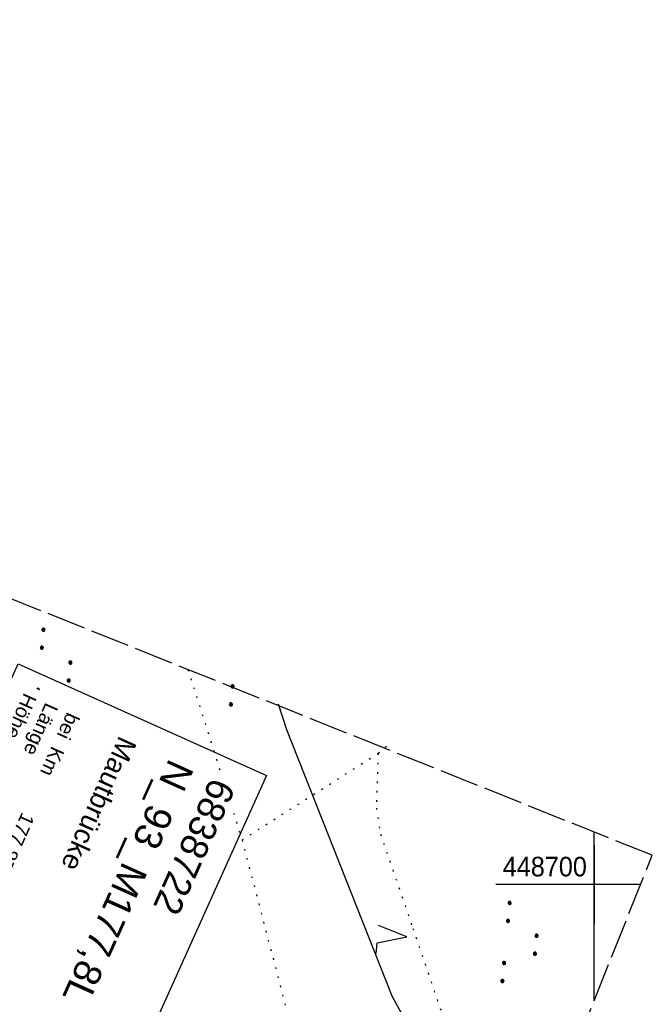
# Model space of a CAD drawing. Extents: x 508366 to 508907, y 448017 to 448810.
# Tile 47 of 47: x 508827 to 508907, y 448685 to 448810. Entities that reach past the tile are written whole.
import ezdxf

# ---------------------------------------------------------------- set-up
doc = ezdxf.new("R2010")
doc.units = 0
doc.header["$LTSCALE"] = 10
doc.header["$MEASUREMENT"] = 0
for name, pattern in [('AUSGEZOGEN', [0]), ('LT00', [0]), ('LT14', [0.6, 0.5, -0.1]), ('PUNKTX2_STR', [0.6, 0.1, -0.5])]:
    doc.linetypes.add(name, pattern=pattern)
doc.layers.get('0').update_dxf_attribs({"linetype": 'LT00'})
doc.layers.add('-BLATT_125-RAND', color=7, linetype='LT14', plot=False)
for name, color, linetype in [('BW_TEXT_A', 20, 'AUSGEZOGEN'), ('DFK_KATASTER', 250, 'LT00'), ('DFK_NUTZUNG', 250, 'LT00'), ('DFK_NUTZUNGSGRENZE', 70, 'PUNKTX2_STR'), ('V124_RASTER', 250, 'LT00'), ('V125_RASTER', 250, 'LT00')]:
    doc.layers.add(name, color=color, linetype=linetype)
doc.styles.add('Beschrift', font='ARIAL.TTF')
doc.styles.get("Standard").update_dxf_attribs({"font": 'ARIAL.TTF'})

# ---------------------------------------------------------------- blocks, each defined once
blk = doc.blocks.new('SYMB7112')
at = {"color": 0, "linetype": 'ByBlock'}
for p, q in [((-0.13, 0.012919), (-0.13, -0.012919)), ((-0.125, -0.017105), (-0.125, 0.017105)), ((-0.12, 0.019164), (-0.12, -0.019164)), ((-0.115, -0.019796), (-0.115, 0.019796)), ((-0.11, 0.019164), (-0.11, -0.019164)), ((-0.105, -0.017105), (-0.105, 0.017105)), ((-0.1, 0.012919), (-0.1, -0.012919)), ((-0.095, -0.000126), (-0.095, 0.000146)), ((0.1, 0.012919), (0.1, -0.012919)), ((0.105, -0.017105), (0.105, 0.017105)), ((0.11, 0.019164), (0.11, -0.019164)), ((0.115, -0.019796), (0.115, 0.019796)), ((0.12, 0.019164), (0.12, -0.019164)), ((0.125, -0.017105), (0.125, 0.017105)), ((0.13, 0.012919), (0.13, -0.012919)), ((0.135, -0.000126), (0.135, 0.000146))]:
    blk.add_line(p, q, dxfattribs=at)
for points in [[(-0.095, 0), (-0.096981, 0.008678), (-0.10253, 0.015637), (-0.11055, 0.019499), (-0.11945, 0.019499), (-0.12747, 0.015637), (-0.133019, 0.008678), (-0.135, 0)], [(-0.135, 0), (-0.133019, -0.008678), (-0.12747, -0.015637), (-0.11945, -0.019499), (-0.11055, -0.019499), (-0.10253, -0.015637), (-0.096981, -0.008678), (-0.095, 0)], [(0.135, 0), (0.133019, 0.008678), (0.12747, 0.015637), (0.11945, 0.019499), (0.11055, 0.019499), (0.10253, 0.015637), (0.096981, 0.008678), (0.095, 0)], [(0.095, 0), (0.096981, -0.008678), (0.10253, -0.015637), (0.11055, -0.019499), (0.11945, -0.019499), (0.12747, -0.015637), (0.133019, -0.008678), (0.135, 0)]]:
    blk.add_lwpolyline(points, dxfattribs=at)
blk = doc.blocks.new('SYMB7222')
at = {"color": 0, "linetype": 'ByBlock'}
blk.add_line((0, 0.185), (-0.11, -0.185), dxfattribs=at)
blk.add_lwpolyline([(0.25, -0.185), (0.11, -0.185), (0, 0.185)], dxfattribs=at)
blk = doc.blocks.new('SYMB7111')
at = {"color": 0, "linetype": 'ByBlock'}
for p, q in [((-0.13, 0.202919), (-0.13, 0.177081)), ((-0.125, 0.172895), (-0.125, 0.207105)), ((-0.12, 0.209164), (-0.12, 0.170836)), ((-0.115, 0.170204), (-0.115, 0.209796)), ((-0.11, 0.209164), (-0.11, 0.170836)), ((-0.105, 0.172895), (-0.105, 0.207105)), ((-0.1, 0.202919), (-0.1, 0.177081)), ((-0.095, 0.189874), (-0.095, 0.190146)), ((0.1, 0.202919), (0.1, 0.177081)), ((0.105, 0.172895), (0.105, 0.207105)), ((0.11, 0.209164), (0.11, 0.170836)), ((0.115, 0.170204), (0.115, 0.209796)), ((0.12, 0.209164), (0.12, 0.170836)), ((0.125, 0.172895), (0.125, 0.207105)), ((0.13, 0.202919), (0.13, 0.177081)), ((0.135, 0.189874), (0.135, 0.190146)), ((-0.515, -0.177081), (-0.515, -0.202919)), ((-0.51, -0.207105), (-0.51, -0.172895)), ((-0.505, -0.170836), (-0.505, -0.209164)), ((-0.5, -0.209796), (-0.5, -0.170204)), ((-0.495, -0.170836), (-0.495, -0.209164)), ((-0.49, -0.207105), (-0.49, -0.172895)), ((-0.485, -0.177081), (-0.485, -0.202919)), ((-0.48, -0.190126), (-0.48, -0.189854)), ((-0.285, -0.177081), (-0.285, -0.202919)), ((-0.28, -0.207105), (-0.28, -0.172895)), ((-0.275, -0.170836), (-0.275, -0.209164)), ((-0.27, -0.209796), (-0.27, -0.170204)), ((-0.265, -0.170836), (-0.265, -0.209164)), ((-0.26, -0.207105), (-0.26, -0.172895)), ((-0.255, -0.177081), (-0.255, -0.202919)), ((-0.25, -0.190126), (-0.25, -0.189854)), ((0.255, -0.177081), (0.255, -0.202919)), ((0.26, -0.207105), (0.26, -0.172895)), ((0.265, -0.170836), (0.265, -0.209164)), ((0.27, -0.209796), (0.27, -0.170204)), ((0.275, -0.170836), (0.275, -0.209164)), ((0.28, -0.207105), (0.28, -0.172895)), ((0.285, -0.177081), (0.285, -0.202919)), ((0.29, -0.190126), (0.29, -0.189854)), ((0.485, -0.177081), (0.485, -0.202919)), ((0.49, -0.207105), (0.49, -0.172895)), ((0.495, -0.170836), (0.495, -0.209164)), ((0.5, -0.209796), (0.5, -0.170204)), ((0.505, -0.170836), (0.505, -0.209164)), ((0.51, -0.207105), (0.51, -0.172895)), ((0.515, -0.177081), (0.515, -0.202919)), ((0.52, -0.190126), (0.52, -0.189854))]:
    blk.add_line(p, q, dxfattribs=at)
for points in [[(-0.095, 0.19), (-0.096981, 0.198678), (-0.10253, 0.205637), (-0.11055, 0.209499), (-0.11945, 0.209499), (-0.12747, 0.205637), (-0.133019, 0.198678), (-0.135, 0.19), (-0.133019, 0.181322), (-0.12747, 0.174363), (-0.11945, 0.170501), (-0.11055, 0.170501), (-0.10253, 0.174363), (-0.096981, 0.181322), (-0.095, 0.19)], [(0.135, 0.19), (0.133019, 0.198678), (0.12747, 0.205637), (0.11945, 0.209499), (0.11055, 0.209499), (0.10253, 0.205637), (0.096981, 0.198678), (0.095, 0.19), (0.096981, 0.181322), (0.10253, 0.174363), (0.11055, 0.170501), (0.11945, 0.170501), (0.12747, 0.174363), (0.133019, 0.181322), (0.135, 0.19)], [(-0.48, -0.19), (-0.481981, -0.181322), (-0.48753, -0.174363), (-0.49555, -0.170501), (-0.50445, -0.170501), (-0.51247, -0.174363), (-0.518019, -0.181322), (-0.52, -0.19), (-0.518019, -0.198678), (-0.51247, -0.205637), (-0.50445, -0.209499), (-0.49555, -0.209499), (-0.48753, -0.205637), (-0.481981, -0.198678), (-0.48, -0.19)], [(-0.25, -0.19), (-0.251981, -0.181322), (-0.25753, -0.174363), (-0.26555, -0.170501), (-0.27445, -0.170501), (-0.28247, -0.174363), (-0.288019, -0.181322), (-0.29, -0.19), (-0.288019, -0.198678), (-0.28247, -0.205637), (-0.27445, -0.209499), (-0.26555, -0.209499), (-0.25753, -0.205637), (-0.251981, -0.198678), (-0.25, -0.19)], [(0.29, -0.19), (0.288019, -0.181322), (0.28247, -0.174363), (0.27445, -0.170501), (0.26555, -0.170501), (0.25753, -0.174363), (0.251981, -0.181322), (0.25, -0.19), (0.251981, -0.198678), (0.25753, -0.205637), (0.26555, -0.209499), (0.27445, -0.209499), (0.28247, -0.205637), (0.288019, -0.198678), (0.29, -0.19)], [(0.52, -0.19), (0.518019, -0.181322), (0.51247, -0.174363), (0.50445, -0.170501), (0.49555, -0.170501), (0.48753, -0.174363), (0.481981, -0.181322), (0.48, -0.19), (0.481981, -0.198678), (0.48753, -0.205637), (0.49555, -0.209499), (0.50445, -0.209499), (0.51247, -0.205637), (0.518019, -0.198678), (0.52, -0.19)]]:
    blk.add_lwpolyline(points, dxfattribs=at)

msp = doc.modelspace()

# ---------------------------------------------------------------- linework, layer by layer
at = {"layer": '-BLATT_125-RAND'}
msp.add_lwpolyline([(508640.93, 448810.28), (508366.1, 448123.2), (508632.57, 448016.61), (508907.4, 448703.69), (508640.93, 448810.28)], dxfattribs=at)
at = {"layer": 'DFK_KATASTER'}
for p, q in [((508859.7, 448723.01), (508860.74, 448719.74)), ((508860.74, 448719.74), (508874.19, 448685.77)), ((508874.19, 448685.77), (508876.66, 448681.29))]:
    msp.add_line(p, q, dxfattribs=at)
at = {"layer": 'DFK_NUTZUNGSGRENZE', "ltscale": 0.2}
for p, q in [((508848.18, 448727.38), (508855.09, 448705.65)), ((508872.44, 448716.7), (508874.04, 448718.09)), ((508855.09, 448705.65), (508872.44, 448716.7)), ((508872.44, 448716.7), (508872.21, 448709.71)), ((508872.21, 448709.71), (508872.74, 448706.37)), ((508872.74, 448706.37), (508876.87, 448694.37)), ((508855.09, 448705.65), (508860.64, 448684.38)), ((508876.87, 448694.37), (508881.16, 448681.75))]:
    msp.add_line(p, q, dxfattribs=at)
at = {"layer": 'V124_RASTER'}
for p, q in [((508900, 448705), (508900, 448695)), ((508895, 448700), (508905, 448700))]:
    msp.add_line(p, q, dxfattribs=at)
at = {"layer": 'V125_RASTER'}
for p, q in [((508900, 448685.18), (508900, 448706.65)), ((508887.43, 448700), (508905.93, 448700))]:
    msp.add_line(p, q, dxfattribs=at)

# ---------------------------------------------------------------- block references
at = {"layer": 'DFK_NUTZUNG', "xscale": 10.00000000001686, "yscale": 10, "zscale": 10, "rotation": 264.7377100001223}
for name, p in [('SYMB7111', (508831.19, 448727.3)), ('SYMB7112', (508853.76, 448724.08)), ('SYMB7111', (508890.64, 448692.46)), ('SYMB7222', (508874.24, 448693.47))]:
    msp.add_blockref(name, p, dxfattribs=at)

# ---------------------------------------------------------------- texts
at = {"layer": 'V125_RASTER', "width": 0.921}
msp.add_text(' 448700', height=2.5, rotation=0.0005, dxfattribs=at).set_placement((508887.43, 448701))

# ---------------------------------------------------------------- next in the draw order: texts
at = {"layer": 'BW_TEXT_A', "insert": (508854.34, 448712.35), "char_height": 2, "width": 37.5546, "attachment_point": 1, "rotation": 245.772, "style": 'Beschrift', "bg_fill": 3, "box_fill_scale": 1.5, "bg_fill_color": 256, "bg_fill_transparency": 3936932}
msp.add_mtext('\\pt10,14;{\\Funir_o|c0;\\H1.75x;6838722}\\P\\ptz;{\\H1.75x;N_93_M177,8L\\W0.8;\\P\\H0.3714x;\\W1;\\P\\H1.924x;Mautbrücke\\P\\H0.1999x;\\P\\pt14;\\H3.602x;\\Pbei  Km^I177.874\\PLänge^I14.92 m\\PHöhe            5.04 m}', dxfattribs=at)

# ---------------------------------------------------------------- next in the draw order: linework, layer by layer
at = {"layer": 'BW_TEXT_A'}
msp.add_lwpolyline([(508858.18, 448713.86), (508840.51, 448674.59), (508808.84, 448688.84), (508826.51, 448728.11)], close=True, dxfattribs=at)

doc.saveas('drawing.dxf')
